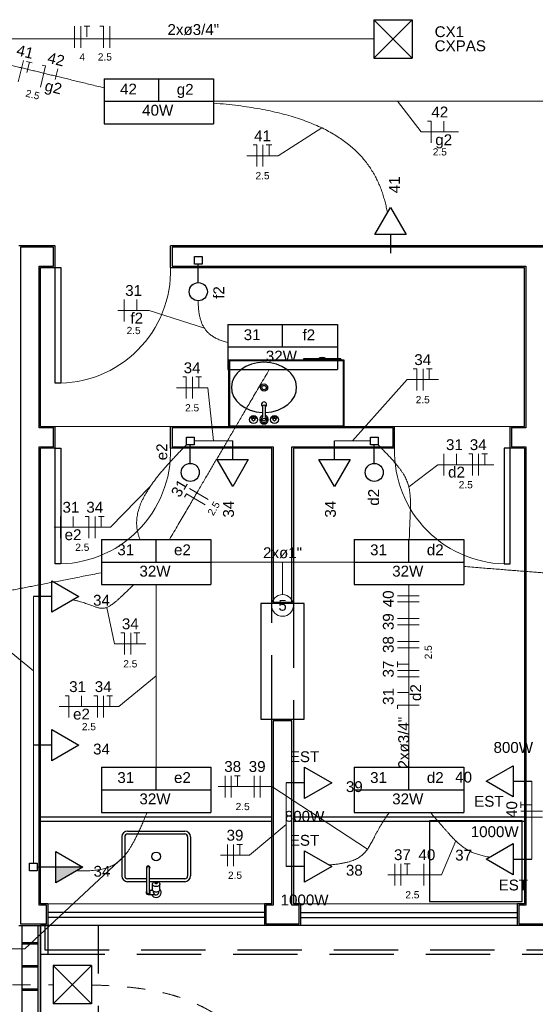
# Model space of a CAD drawing. Header units: feet. Extents: x -18 to 1038, y -110 to 48.
# Tile 52 of 199: x 4.77 to 8.34, y 6.22 to 13.03. Entities that reach past the tile are written whole.
import ezdxf

# ---------------------------------------------------------------- set-up
doc = ezdxf.new("R2010")
doc.units = ezdxf.units.FT
doc.header["$MEASUREMENT"] = 0
doc.linetypes.add('HIDDEN', pattern=[0.9525, 0.635, -0.3175])
doc.linetypes.add('JIS_02_1.2', pattern=[0.25, 0.125, -0.125])
for name, color, linetype, lineweight in [('0.1', 1, 'Continuous', 9), ('02', 2, 'Continuous', 20), ('EL-Condutos', 4, 'Continuous', 5), ('EL-Fios (Fase 1)', 7, 'Continuous', 5), ('EL-Fios (Fase 2)', 7, 'Continuous', 5), ('EL-Fios (Fase 3)', 7, 'Continuous', 5), ('EL-Fios (Neutro)', 7, 'Continuous', 5), ('EL-Fios (Retorno)', 7, 'Continuous', 5), ('EL-Fios (Terra)', 7, 'Continuous', 5), ('EL-Textos conduto', 7, 'Continuous', 5), ('EL-Textos fios', 7, 'Continuous', 5), ('Textos', 7, 'Continuous', 5)]:
    doc.layers.add(name, color=color, linetype=linetype, lineweight=lineweight)
for name, color, linetype in [('1', 1, 'Continuous'), ('ar-mob', 251, 'Continuous'), ('AR-SAN', 1, 'Continuous'), ('Arq-parede-alta', 5, 'Continuous'), ('JANELA', 3, 'Continuous'), ('MOBILARIO', 8, 'Continuous'), ('P-SIMBOL', 5, 'Continuous'), ('parede', 5, 'Continuous'), ('porta', 3, 'Continuous'), ('PROJEÇÃO', 6, 'HIDDEN')]:
    doc.layers.add(name, color=color, linetype=linetype)
doc.styles.add('Arial', font='arial.ttf')

msp = doc.modelspace()

# ---------------------------------------------------------------- hatches: boundary and pattern name
at = {"layer": 'P-SIMBOL', "linetype": 'Continuous'}
msp.add_hatch(color=256, dxfattribs=at).paths.add_polyline_path([(5.0174, 7.174), (5.2049, 7.174), (5.0174, 7.0658)])

# ---------------------------------------------------------------- linework, layer by layer
at = {"layer": '0.1', "color": 251}
for p, q in [((5.8128, 10.2207), (5.0128, 10.2207)), ((7.3628, 10.2207), (8.1628, 10.2207))]:
    msp.add_line(p, q, dxfattribs=at)
for centre, start, end in [((5.0328, 11.3007), 268.5312, 1.4688), ((5.0328, 10.0507), 268.5312, 1.4688), ((8.1428, 10.0507), 178.5312, 271.4688)]:
    msp.add_arc(centre, 0.7803, start, end, dxfattribs=at)
at = {"layer": '02', "color": 251}
for p, q in [((6.4628, 6.9206), (4.9628, 6.9206)), ((6.7128, 6.9206), (8.2128, 6.9206)), ((4.9628, 6.7706), (6.4628, 6.7706)), ((8.2128, 6.7706), (6.7128, 6.7706))]:
    msp.add_line(p, q, dxfattribs=at)
at = {"layer": '1', "color": 251}
for p, q in [((4.9128, 7.5206), (6.5128, 7.5206)), ((4.9128, 7.4906), (6.5128, 7.4906)), ((6.3228, 7.5206), (6.5128, 7.5206)), ((6.3228, 7.4906), (6.5128, 7.4906)), ((6.6628, 7.5206), (8.2628, 7.5206)), ((6.6628, 7.4906), (8.2628, 7.4906))]:
    msp.add_line(p, q, dxfattribs=at)
at = {"layer": 'ar-mob', "linetype": 'Continuous', "ltscale": 0.2}
msp.add_lwpolyline([(7.6062, 7.4942), (7.6062, 6.9355), (8.2475, 6.9355), (8.2475, 7.4942)], close=True, dxfattribs=at)
at = {"layer": 'AR-SAN', "color": 251}
for p, q in [((7.0147, 10.6807), (6.2147, 10.6807)), ((6.2147, 10.6807), (6.2147, 10.2207)), ((7.0097, 10.6757), (6.2197, 10.6757)), ((6.2197, 10.6757), (6.2197, 10.2257)), ((6.7338, 10.6877), (6.7338, 10.6807)), ((6.8308, 10.6877), (6.7338, 10.6877)), ((6.8406, 10.6877), (6.8308, 10.6877)), ((6.8838, 10.6877), (6.8406, 10.6877)), ((6.8936, 10.6877), (6.8838, 10.6877)), ((6.9906, 10.6877), (6.8936, 10.6877)), ((6.9906, 10.6877), (6.9906, 10.6807)), ((7.0097, 10.2257), (7.0097, 10.6757)), ((7.0147, 10.2207), (7.0147, 10.6807)), ((6.2147, 10.2207), (7.0147, 10.2207)), ((6.2197, 10.2257), (7.0097, 10.2257)), ((5.5153, 7.423), (5.9103, 7.423)), ((5.4753, 7.383), (5.4753, 7.113)), ((5.4953, 7.383), (5.4953, 7.113)), ((5.5153, 7.403), (5.9103, 7.403)), ((5.9303, 7.383), (5.9303, 7.113)), ((5.9503, 7.383), (5.9503, 7.113)), ((5.6478, 6.9989), (5.6478, 7.1689)), ((5.6678, 6.9989), (5.6678, 7.1689)), ((5.6478, 7.093), (5.5153, 7.093)), ((5.9103, 7.093), (5.6678, 7.093)), ((5.6478, 7.073), (5.5153, 7.073)), ((5.7054, 7.073), (5.6678, 7.073)), ((5.6678, 7.0139), (5.6887, 7.0139)), ((5.6878, 7.0185), (5.6878, 7.0561)), ((5.9103, 7.073), (5.7203, 7.073)), ((5.7378, 7.0185), (5.7378, 7.0561)), ((5.6578, 6.9839), (5.7014, 6.9839)), ((5.6953, 6.9989), (5.6953, 7.0059)), ((5.7303, 6.9989), (5.7303, 7.0059))]:
    msp.add_line(p, q, dxfattribs=at)
for points in [[(5.6878, 7.0561, -0.133256), (5.6896, 7.0626), (5.6896, 7.0626, -0.106756), (5.6952, 7.0686), (5.6952, 7.0686, -0.082828), (5.7029, 7.0724), (5.7029, 7.0724, -0.071352), (5.7128, 7.0738), (5.7128, 7.0738, -0.071352), (5.7227, 7.0724), (5.7227, 7.0724, -0.082828), (5.7305, 7.0686), (5.7305, 7.0686, -0.106756), (5.7361, 7.0626), (5.7361, 7.0626, -0.133256), (5.7378, 7.0561), (5.7378, 7.0561, -0.133256), (5.7361, 7.0497), (5.7361, 7.0497, -0.106756), (5.7305, 7.0436), (5.7305, 7.0436, -0.082828), (5.7227, 7.0399), (5.7227, 7.0399, -0.071352), (5.7128, 7.0385), (5.7128, 7.0385, -0.071352), (5.7029, 7.0399), (5.7029, 7.0399, -0.082828), (5.6952, 7.0436), (5.6952, 7.0436, -0.106756), (5.6896, 7.0497), (5.6896, 7.0497, -0.133256), (5.6878, 7.0561), (5.6878, 7.0561)], [(5.7378, 7.0185, -0.133256), (5.7361, 7.0121), (5.7361, 7.0121, -0.106756), (5.7305, 7.006), (5.7305, 7.006, -0.082828), (5.7227, 7.0023), (5.7227, 7.0023, -0.071352), (5.7128, 7.0009), (5.7128, 7.0009, -0.071352), (5.7029, 7.0023), (5.7029, 7.0023, -0.082828), (5.6952, 7.006), (5.6952, 7.006, -0.106756), (5.6896, 7.0121), (5.6896, 7.0121, -0.133256), (5.6878, 7.0185), (5.6878, 7.0185)], [(5.7203, 7.0636, 0.133256), (5.7198, 7.0617), (5.7198, 7.0617, 0.106756), (5.7181, 7.0599), (5.7181, 7.0599, 0.082828), (5.7158, 7.0588), (5.7158, 7.0588, 0.071352), (5.7128, 7.0583), (5.7128, 7.0583, 0.071352), (5.7099, 7.0588), (5.7099, 7.0588, 0.082828), (5.7075, 7.0599), (5.7075, 7.0599, 0.106756), (5.7059, 7.0617), (5.7059, 7.0617, 0.133256), (5.7053, 7.0636), (5.7053, 7.0636, 0.133256), (5.7059, 7.0656), (5.7059, 7.0656, 0.106756), (5.7075, 7.0674), (5.7075, 7.0674, 0.082828), (5.7099, 7.0685), (5.7099, 7.0685, 0.071352), (5.7128, 7.0689), (5.7128, 7.0689, 0.071352), (5.7158, 7.0685), (5.7158, 7.0685, 0.082828), (5.7181, 7.0674), (5.7181, 7.0674, 0.106756), (5.7198, 7.0656), (5.7198, 7.0656, 0.133256), (5.7203, 7.0636), (5.7203, 7.0636)]]:
    msp.add_lwpolyline(points, format="xyb", dxfattribs=at)
msp.add_circle((5.7128, 7.248), 0.03, dxfattribs=at)
for centre, radius, start, end in [((6.8622, 10.6434), 0.0542, 54.65024, 125.34976), ((6.8622, 10.6434), 0.0492, 63.95602, 116.04398), ((5.5153, 7.383), 0.04, 90, 180), ((5.9103, 7.383), 0.04, 0, 90), ((5.5153, 7.383), 0.02, 90, 180), ((5.9103, 7.383), 0.02, 0, 90), ((5.6578, 7.1689), 0.0125, 323.1301, 216.8699), ((5.6578, 7.1689), 0.01, 0.00012, 179.99988), ((5.5153, 7.113), 0.04, 180, 270), ((5.5153, 7.113), 0.02, 180, 270), ((5.9103, 7.113), 0.04, 270, 0), ((5.9103, 7.113), 0.02, 270, 0), ((5.7128, 6.9989), 0.035, 135.58469, 154.62307), ((5.7128, 6.9989), 0.035, 205.37693, 44.41531), ((5.6578, 6.9989), 0.015, 131.81031, 48.18969), ((5.6578, 6.9989), 0.01, 179.99979, 0.00021), ((5.7128, 6.9989), 0.0175, 180, 238.99728), ((5.7014, 6.9739), 0.01, 65.38002, 90), ((5.7128, 6.9989), 0.0175, 245.38002, 0)]:
    msp.add_arc(centre, radius, start, end, dxfattribs=at)
at = {"layer": 'Arq-parede-alta', "color": 3, "ltscale": 0.03}
for p, q in [((4.9128, 10.2207), (4.9128, 11.3207)), ((8.2628, 10.2207), (8.2628, 11.3207)), ((5.0128, 10.0707), (5.0128, 10.2207)), ((5.8128, 10.0707), (5.8128, 10.2207)), ((7.3628, 10.0707), (7.3628, 10.2207)), ((8.1628, 10.0707), (8.1628, 10.2207)), ((4.9128, 6.9206), (4.9128, 10.0707)), ((8.2628, 10.0707), (8.2628, 6.9206)), ((4.9628, 6.9206), (4.9128, 6.9206)), ((4.9628, 6.9206), (4.9628, 6.7706)), ((6.5128, 6.9206), (6.4628, 6.9206)), ((4.7628, 6.7707), (4.9628, 6.7707)), ((6.7128, 6.7706), (6.4628, 6.7706)), ((8.5528, 6.7706), (8.2128, 6.7706)), ((4.8928, 6.6506), (4.7828, 6.6506))]:
    msp.add_line(p, q, dxfattribs=at)
at = {"layer": 'Defpoints', "color": 251}
msp.add_lwpolyline([(-2.6872, 18.1708), (10.8428, 18.1708), (10.8428, 6.7706), (4.9128, 6.7706), (4.9128, 3.7706), (28.8428, 3.7706), (28.8426, -7.6295), (-2.6872, -7.6295), (-2.6872, 3.7706), (2.6128, 3.7706), (2.6128, 6.7706), (-2.6872, 6.7706)], close=True, dxfattribs=at)
at = {"layer": 'EL-Condutos', "linetype": 'Continuous'}
for points in [[(4.09, 12.9013), (4.2377, 12.9013), (4.3764, 12.9013), (4.5068, 12.9013), (4.6296, 12.9013), (4.7452, 12.9013), (4.8545, 12.9013), (4.958, 12.9013), (5.0564, 12.9013), (5.1503, 12.9013), (5.2404, 12.9013), (5.3273, 12.9013), (5.4116, 12.9013), (5.494, 12.9013), (5.5751, 12.9013), (5.6555, 12.9013), (5.736, 12.9013), (5.8171, 12.9013), (5.8995, 12.9013), (5.9838, 12.9013), (6.0707, 12.9013), (6.1607, 12.9013), (6.2547, 12.9013), (6.353, 12.9013), (6.4566, 12.9013), (6.5658, 12.9013), (6.6815, 12.9013), (6.8042, 12.9013), (6.9346, 12.9013), (7.0733, 12.9013), (7.221, 12.9013)], [(4.0897, 12.8693), (4.1505, 12.8545), (4.2082, 12.8405), (4.2631, 12.8272), (4.3153, 12.8145), (4.365, 12.8025), (4.4125, 12.7909), (4.4578, 12.7799), (4.5012, 12.7694), (4.543, 12.7593), (4.5831, 12.7495), (4.622, 12.7401), (4.6596, 12.7309), (4.6963, 12.722), (4.7322, 12.7133), (4.7675, 12.7047), (4.8024, 12.6963), (4.837, 12.6879), (4.8716, 12.6795), (4.9064, 12.671), (4.9414, 12.6625), (4.977, 12.6539), (5.0133, 12.6451), (5.0505, 12.636), (5.0888, 12.6267), (5.1284, 12.6171), (5.1694, 12.6072), (5.212, 12.5968), (5.2565, 12.586), (5.303, 12.5747), (5.3517, 12.5629)], [(6.1078, 12.4707), (6.2218, 12.4707), (6.3299, 12.4707), (6.4324, 12.4707), (6.5297, 12.4707), (6.6224, 12.4707), (6.7107, 12.4707), (6.7953, 12.4707), (6.8764, 12.4707), (6.9544, 12.4707), (7.03, 12.4707), (7.1033, 12.4707), (7.175, 12.4707), (7.2454, 12.4707), (7.3149, 12.4707), (7.384, 12.4707), (7.453, 12.4707), (7.5225, 12.4707), (7.5928, 12.4707), (7.6644, 12.4707), (7.7377, 12.4707), (7.8132, 12.4707), (7.8912, 12.4707), (7.9721, 12.4707), (8.0565, 12.4707), (8.1447, 12.4707), (8.2372, 12.4707), (8.3343, 12.4707), (8.4366, 12.4707), (8.5444, 12.4707), (8.6582, 12.4707)], [(6.112, 12.4569), (6.198, 12.4492), (6.2798, 12.4399), (6.3577, 12.4291), (6.4317, 12.4167), (6.5019, 12.4028), (6.5685, 12.3875), (6.6314, 12.3708), (6.6909, 12.3527), (6.747, 12.3333), (6.7998, 12.3127), (6.8494, 12.2908), (6.8959, 12.2678), (6.9394, 12.2436), (6.98, 12.2183), (7.0178, 12.192), (7.0529, 12.1646), (7.0854, 12.1363), (7.1153, 12.1071), (7.1429, 12.077), (7.1681, 12.046), (7.191, 12.0143), (7.2119, 11.9818), (7.2307, 11.9486), (7.2476, 11.9148), (7.2626, 11.8803), (7.2759, 11.8452), (7.2875, 11.8096), (7.2976, 11.7735), (7.3063, 11.737), (7.3136, 11.7001)], [(6.0028, 11.0902), (6.0034, 11.0747), (6.0043, 11.0596), (6.0054, 11.0449), (6.0067, 11.0307), (6.0084, 11.017), (6.0103, 11.0036), (6.0126, 10.9907), (6.0153, 10.9783), (6.0183, 10.9662), (6.0217, 10.9546), (6.0256, 10.9434), (6.0299, 10.9326), (6.0346, 10.9222), (6.0399, 10.9122), (6.0456, 10.9026), (6.0519, 10.8934), (6.0588, 10.8845), (6.0662, 10.876), (6.0743, 10.8679), (6.0829, 10.8602), (6.0922, 10.8528), (6.1022, 10.8458), (6.1128, 10.8392), (6.1242, 10.8328), (6.1363, 10.8269), (6.1492, 10.8212), (6.1628, 10.8159), (6.1773, 10.8109), (6.1925, 10.8062), (6.2086, 10.8019)], [(5.8049, 9.4397), (5.836, 9.4925), (5.8654, 9.5425), (5.8932, 9.5899), (5.9197, 9.6348), (5.9448, 9.6775), (5.9688, 9.7182), (5.9916, 9.7571), (6.0136, 9.7944), (6.0346, 9.8302), (6.055, 9.8649), (6.0748, 9.8985), (6.0941, 9.9313), (6.113, 9.9635), (6.1317, 9.9953), (6.1503, 10.0269), (6.1689, 10.0585), (6.1876, 10.0903), (6.2066, 10.1225), (6.2259, 10.1554), (6.2457, 10.189), (6.266, 10.2236), (6.2871, 10.2595), (6.309, 10.2967), (6.3319, 10.3356), (6.3559, 10.3763), (6.381, 10.419), (6.4074, 10.464), (6.4353, 10.5114), (6.4647, 10.5614), (6.4958, 10.6142)], [(5.6015, 9.4392), (5.5938, 9.4591), (5.5877, 9.479), (5.583, 9.4988), (5.5798, 9.5187), (5.578, 9.5386), (5.5776, 9.5585), (5.5786, 9.5785), (5.5809, 9.5985), (5.5846, 9.6187), (5.5895, 9.639), (5.5957, 9.6594), (5.6032, 9.6799), (5.6119, 9.7006), (5.6218, 9.7215), (5.6328, 9.7425), (5.6451, 9.7638), (5.6584, 9.7853), (5.6728, 9.8071), (5.6883, 9.8292), (5.7049, 9.8515), (5.7225, 9.8741), (5.7411, 9.8971), (5.7607, 9.9204), (5.7812, 9.944), (5.8026, 9.968), (5.825, 9.9925), (5.8482, 10.0173), (5.8723, 10.0425), (5.8972, 10.0682), (5.9229, 10.0944)], [(5.9757, 10.1207), (5.9874, 10.1207), (5.9985, 10.1207), (6.0088, 10.1207), (6.0186, 10.1207), (6.0279, 10.1207), (6.0367, 10.1207), (6.045, 10.1207), (6.053, 10.1207), (6.0607, 10.1207), (6.0681, 10.1207), (6.0753, 10.1207), (6.0823, 10.1207), (6.0892, 10.1207), (6.0961, 10.1207), (6.1029, 10.1207), (6.1099, 10.1207), (6.1169, 10.1207), (6.1241, 10.1207), (6.1315, 10.1207), (6.1392, 10.1207), (6.1472, 10.1207), (6.1556, 10.1207), (6.1644, 10.1207), (6.1737, 10.1207), (6.1835, 10.1207), (6.1939, 10.1207), (6.205, 10.1207), (6.2168, 10.1207), (6.2293, 10.1207), (6.2426, 10.1207)], [(7.1964, 10.1207), (7.1856, 10.1207), (7.1754, 10.1207), (7.1658, 10.1207), (7.1567, 10.1207), (7.1482, 10.1207), (7.14, 10.1207), (7.1323, 10.1207), (7.1249, 10.1207), (7.1177, 10.1207), (7.1109, 10.1207), (7.1042, 10.1207), (7.0976, 10.1207), (7.0912, 10.1207), (7.0848, 10.1207), (7.0784, 10.1207), (7.0719, 10.1207), (7.0654, 10.1207), (7.0586, 10.1207), (7.0517, 10.1207), (7.0445, 10.1207), (7.0371, 10.1207), (7.0292, 10.1207), (7.021, 10.1207), (7.0123, 10.1207), (7.0031, 10.1207), (6.9934, 10.1207), (6.9831, 10.1207), (6.9721, 10.1207), (6.9605, 10.1207), (6.9481, 10.1207)], [(7.4651, 9.439), (7.4663, 9.4761), (7.4675, 9.5108), (7.4688, 9.5433), (7.4701, 9.5737), (7.4712, 9.6021), (7.4722, 9.6288), (7.4729, 9.6537), (7.4732, 9.6772), (7.4732, 9.6993), (7.4726, 9.7201), (7.4715, 9.7398), (7.4698, 9.7586), (7.4674, 9.7766), (7.4642, 9.7938), (7.4602, 9.8106), (7.4552, 9.827), (7.4493, 9.8431), (7.4423, 9.8591), (7.4342, 9.8751), (7.4248, 9.8913), (7.4142, 9.9079), (7.4023, 9.9249), (7.3889, 9.9425), (7.374, 9.9608), (7.3575, 9.98), (7.3394, 10.0003), (7.3196, 10.0217), (7.298, 10.0444), (7.2746, 10.0686), (7.2492, 10.0943)], [(6.0918, 9.2832), (6.1325, 9.2832), (6.1715, 9.2832), (6.2091, 9.2832), (6.2454, 9.2832), (6.2805, 9.2832), (6.3144, 9.2832), (6.3473, 9.2832), (6.3793, 9.2832), (6.4106, 9.2832), (6.4411, 9.2832), (6.4711, 9.2832), (6.5007, 9.2832), (6.5299, 9.2832), (6.5589, 9.2832), (6.5878, 9.2832), (6.6167, 9.2832), (6.6457, 9.2832), (6.675, 9.2832), (6.7045, 9.2832), (6.7345, 9.2832), (6.7651, 9.2832), (6.7964, 9.2832), (6.8284, 9.2832), (6.8613, 9.2832), (6.8952, 9.2832), (6.9303, 9.2832), (6.9665, 9.2832), (7.0042, 9.2832), (7.0432, 9.2832), (7.0839, 9.2832)], [(3.8961, 8.9299), (3.9653, 8.9434), (4.0309, 8.9561), (4.0932, 8.9682), (4.1523, 8.9797), (4.2086, 8.9907), (4.2622, 9.0011), (4.3134, 9.0111), (4.3624, 9.0206), (4.4094, 9.0297), (4.4546, 9.0385), (4.4983, 9.047), (4.5407, 9.0552), (4.5819, 9.0633), (4.6223, 9.0711), (4.662, 9.0788), (4.7013, 9.0865), (4.7404, 9.0941), (4.7795, 9.1017), (4.8188, 9.1093), (4.8586, 9.1171), (4.8991, 9.1249), (4.9405, 9.133), (4.983, 9.1413), (5.0269, 9.1498), (5.0723, 9.1586), (5.1195, 9.1678), (5.1688, 9.1774), (5.2203, 9.1874), (5.2743, 9.1979), (5.3309, 9.2089)], [(7.8416, 9.2529), (7.8982, 9.2484), (7.9523, 9.244), (8.004, 9.2399), (8.0537, 9.2359), (8.1014, 9.2321), (8.1473, 9.2284), (8.1917, 9.2249), (8.2346, 9.2215), (8.2763, 9.2181), (8.3169, 9.2149), (8.3567, 9.2117), (8.3957, 9.2086), (8.4342, 9.2055), (8.4724, 9.2025), (8.5103, 9.1994), (8.5483, 9.1964), (8.5865, 9.1933), (8.625, 9.1903), (8.664, 9.1871), (8.7037, 9.184), (8.7444, 9.1807), (8.7861, 9.1774), (8.829, 9.1739), (8.8733, 9.1704), (8.9193, 9.1667), (8.967, 9.1629), (9.0166, 9.1589), (9.0684, 9.1548), (9.1225, 9.1505), (9.179, 9.146)], [(5.5568, 9.127), (5.5331, 9.1035), (5.5113, 9.0822), (5.4913, 9.063), (5.473, 9.0457), (5.4563, 9.0304), (5.4409, 9.0169), (5.4268, 9.0051), (5.4138, 8.995), (5.4017, 8.9864), (5.3906, 8.9794), (5.3801, 8.9737), (5.3703, 8.9694), (5.3608, 8.9663), (5.3517, 8.9644), (5.3428, 8.9635), (5.3339, 8.9636), (5.3248, 8.9646), (5.3156, 8.9664), (5.3059, 8.969), (5.2958, 8.9722), (5.285, 8.976), (5.2734, 8.9803), (5.2609, 8.9849), (5.2474, 8.9899), (5.2326, 8.9951), (5.2166, 9.0005), (5.199, 9.0059), (5.1799, 9.0114), (5.159, 9.0167), (5.1363, 9.0218)], [(5.7128, 7.8648), (5.7128, 7.9218), (5.7128, 7.9757), (5.7128, 8.0267), (5.7128, 8.0751), (5.7128, 8.1211), (5.7128, 8.1648), (5.7128, 8.2066), (5.7128, 8.2466), (5.7128, 8.2851), (5.7128, 8.3222), (5.7128, 8.3582), (5.7128, 8.3933), (5.7128, 8.4278), (5.7128, 8.4619), (5.7128, 8.4957), (5.7128, 8.5295), (5.7128, 8.5635), (5.7128, 8.598), (5.7128, 8.6331), (5.7128, 8.6691), (5.7128, 8.7063), (5.7128, 8.7447), (5.7128, 8.7847), (5.7128, 8.8265), (5.7128, 8.8702), (5.7128, 8.9162), (5.7128, 8.9646), (5.7128, 9.0156), (5.7128, 9.0695), (5.7128, 9.1266)], [(7.4628, 7.8648), (7.4628, 7.9218), (7.4628, 7.9757), (7.4628, 8.0267), (7.4628, 8.0751), (7.4628, 8.1211), (7.4628, 8.1648), (7.4628, 8.2066), (7.4628, 8.2466), (7.4628, 8.2851), (7.4628, 8.3222), (7.4628, 8.3582), (7.4628, 8.3933), (7.4628, 8.4278), (7.4628, 8.4619), (7.4628, 8.4957), (7.4628, 8.5295), (7.4628, 8.5635), (7.4628, 8.598), (7.4628, 8.6331), (7.4628, 8.6691), (7.4628, 8.7063), (7.4628, 8.7447), (7.4628, 8.7847), (7.4628, 8.8265), (7.4628, 8.8702), (7.4628, 8.9162), (7.4628, 8.9646), (7.4628, 9.0156), (7.4628, 9.0695), (7.4628, 9.1266)], [(4.8628, 8.017), (4.8628, 8.0667), (4.8628, 8.1133), (4.8628, 8.1569), (4.8628, 8.1978), (4.8628, 8.2361), (4.8628, 8.2722), (4.8628, 8.3062), (4.8628, 8.3383), (4.8628, 8.3689), (4.8628, 8.3981), (4.8628, 8.4262), (4.8628, 8.4533), (4.8628, 8.4797), (4.8628, 8.5057), (4.8628, 8.5315), (4.8628, 8.5573), (4.8628, 8.5833), (4.8628, 8.6097), (4.8628, 8.6369), (4.8628, 8.6649), (4.8628, 8.6941), (4.8628, 8.7247), (4.8628, 8.7568), (4.8628, 8.7908), (4.8628, 8.8269), (4.8628, 8.8652), (4.8628, 8.9061), (4.8628, 8.9497), (4.8628, 8.9963), (4.8628, 9.046)], [(4.8628, 7.2002), (4.8628, 7.2385), (4.8628, 7.2744), (4.8628, 7.308), (4.8628, 7.3396), (4.8628, 7.3694), (4.8628, 7.3974), (4.8628, 7.4239), (4.8628, 7.4491), (4.8628, 7.4731), (4.8628, 7.496), (4.8628, 7.5182), (4.8628, 7.5397), (4.8628, 7.5608), (4.8628, 7.5815), (4.8628, 7.6022), (4.8628, 7.6229), (4.8628, 7.6438), (4.8628, 7.6651), (4.8628, 7.6871), (4.8628, 7.7097), (4.8628, 7.7334), (4.8628, 7.7581), (4.8628, 7.7841), (4.8628, 7.8116), (4.8628, 7.8407), (4.8628, 7.8716), (4.8628, 7.9045), (4.8628, 7.9396), (4.8628, 7.977), (4.8628, 8.017)], [(8.3128, 7.7669), (8.3128, 7.7409), (8.3128, 7.7165), (8.3128, 7.6936), (8.3128, 7.6722), (8.3128, 7.6521), (8.3128, 7.6333), (8.3128, 7.6154), (8.3128, 7.5986), (8.3128, 7.5826), (8.3128, 7.5673), (8.3128, 7.5526), (8.3128, 7.5384), (8.3128, 7.5245), (8.3128, 7.5109), (8.3128, 7.4974), (8.3128, 7.4839), (8.3128, 7.4703), (8.3128, 7.4564), (8.3128, 7.4422), (8.3128, 7.4275), (8.3128, 7.4122), (8.3128, 7.3962), (8.3128, 7.3794), (8.3128, 7.3616), (8.3128, 7.3427), (8.3128, 7.3226), (8.3128, 7.3012), (8.3128, 7.2783), (8.3128, 7.2539), (8.3128, 7.2279)], [(6.6128, 7.7571), (6.6128, 7.7291), (6.6128, 7.703), (6.6128, 7.6785), (6.6128, 7.6555), (6.6128, 7.634), (6.6128, 7.6137), (6.6128, 7.5946), (6.6128, 7.5765), (6.6128, 7.5593), (6.6128, 7.5429), (6.6128, 7.5272), (6.6128, 7.5119), (6.6128, 7.4971), (6.6128, 7.4825), (6.6128, 7.468), (6.6128, 7.4535), (6.6128, 7.4389), (6.6128, 7.424), (6.6128, 7.4088), (6.6128, 7.393), (6.6128, 7.3766), (6.6128, 7.3594), (6.6128, 7.3414), (6.6128, 7.3223), (6.6128, 7.302), (6.6128, 7.2805), (6.6128, 7.2575), (6.6128, 7.233), (6.6128, 7.2068), (6.6128, 7.1789)], [(5.6499, 7.5518), (5.636, 7.5185), (5.6227, 7.487), (5.6097, 7.4572), (5.597, 7.429), (5.5846, 7.4025), (5.5724, 7.3776), (5.5603, 7.3543), (5.5482, 7.3324), (5.5361, 7.312), (5.524, 7.2931), (5.5117, 7.2755), (5.4992, 7.2592), (5.4864, 7.2443), (5.4732, 7.2306), (5.4597, 7.2182), (5.4457, 7.2069), (5.4311, 7.1967), (5.4159, 7.1877), (5.4001, 7.1797), (5.3835, 7.1727), (5.3661, 7.1666), (5.3478, 7.1615), (5.3286, 7.1573), (5.3084, 7.1539), (5.2871, 7.1514), (5.2647, 7.1495), (5.2411, 7.1485), (5.2162, 7.148), (5.1899, 7.1483), (5.1623, 7.1491)], [(7.3272, 7.5521), (7.3104, 7.5286), (7.2951, 7.5061), (7.2813, 7.4845), (7.2686, 7.4638), (7.2571, 7.444), (7.2465, 7.4251), (7.2368, 7.407), (7.2277, 7.3898), (7.2192, 7.3734), (7.2111, 7.3578), (7.2032, 7.3429), (7.1954, 7.3289), (7.1876, 7.3156), (7.1796, 7.303), (7.1713, 7.2912), (7.1625, 7.28), (7.1532, 7.2696), (7.1431, 7.2598), (7.1321, 7.2506), (7.1201, 7.2421), (7.1069, 7.2342), (7.0924, 7.227), (7.0765, 7.2203), (7.059, 7.2142), (7.0397, 7.2086), (7.0186, 7.2036), (6.9954, 7.199), (6.9701, 7.195), (6.9425, 7.1915), (6.9124, 7.1885)], [(7.6095, 7.553), (7.6268, 7.5336), (7.6433, 7.5149), (7.659, 7.4969), (7.674, 7.4797), (7.6883, 7.4632), (7.702, 7.4474), (7.7153, 7.4323), (7.728, 7.4179), (7.7404, 7.4041), (7.7524, 7.391), (7.7642, 7.3785), (7.7758, 7.3667), (7.7872, 7.3554), (7.7986, 7.3447), (7.81, 7.3346), (7.8214, 7.3251), (7.8329, 7.3161), (7.8446, 7.3077), (7.8566, 7.2997), (7.8689, 7.2923), (7.8815, 7.2854), (7.8946, 7.2789), (7.9082, 7.2729), (7.9224, 7.2674), (7.9372, 7.2622), (7.9527, 7.2576), (7.9689, 7.2533), (7.986, 7.2494), (8.004, 7.2458), (8.0229, 7.2427)]]:
    msp.add_spline(points, degree=3, dxfattribs=at)
at = {"layer": 'EL-Condutos', "linetype": 'JIS_02_1.2'}
for points in [[(2.4677, 6.3597), (2.5866, 6.3597), (2.6983, 6.3597), (2.8035, 6.3597), (2.9025, 6.3597), (2.9959, 6.3597), (3.0843, 6.3597), (3.168, 6.3597), (3.2477, 6.3597), (3.3239, 6.3597), (3.397, 6.3597), (3.4675, 6.3597), (3.536, 6.3597), (3.603, 6.3597), (3.669, 6.3597), (3.7344, 6.3597), (3.7999, 6.3597), (3.8658, 6.3597), (3.9328, 6.3597), (4.0013, 6.3597), (4.0719, 6.3597), (4.145, 6.3597), (4.2211, 6.3597), (4.3008, 6.3597), (4.3846, 6.3597), (4.4729, 6.3597), (4.5664, 6.3597), (4.6654, 6.3597), (4.7705, 6.3597), (4.8822, 6.3597), (5.0011, 6.3597)], [(5.2631, 6.3582), (5.3473, 6.3555), (5.4267, 6.3512), (5.5018, 6.3453), (5.5729, 6.3378), (5.6402, 6.3285), (5.704, 6.3173), (5.7648, 6.3042), (5.8228, 6.2892), (5.8783, 6.272), (5.9317, 6.2527), (5.9833, 6.2311), (6.0333, 6.2072), (6.0822, 6.181), (6.1302, 6.1522), (6.1777, 6.1209), (6.225, 6.0869), (6.2723, 6.0503), (6.3201, 6.0108), (6.3686, 5.9685), (6.4182, 5.9232), (6.4692, 5.8749), (6.5219, 5.8234), (6.5766, 5.7688), (6.6336, 5.7109), (6.6933, 5.6496), (6.756, 5.5849), (6.822, 5.5167), (6.8916, 5.4449), (6.9651, 5.3694), (7.0429, 5.2902)]]:
    msp.add_spline(points, degree=3, dxfattribs=at)
at = {"layer": 'EL-Fios (Fase 1)'}
for p, q in [((5.4911, 10.9481), (5.4911, 11.0981)), ((5.9643, 10.4135), (5.9643, 10.5635)), ((7.5607, 10.4699), (7.5607, 10.6199)), ((7.7047, 9.8818), (7.7047, 10.0318)), ((7.9449, 9.8818), (7.9449, 10.0318)), ((6.0738, 9.7154), (5.9445, 9.7915)), ((5.0499, 9.449), (5.0499, 9.599)), ((5.2901, 9.449), (5.2901, 9.599)), ((7.5332, 9.0074), (7.3832, 9.0074)), ((5.5363, 8.6429), (5.5363, 8.7929)), ((7.5332, 8.8494), (7.3832, 8.8494)), ((7.5332, 8.6913), (7.3832, 8.6913)), ((7.5332, 8.4905), (7.3832, 8.4905)), ((5.3486, 8.2085), (5.3486, 8.3585)), ((6.1897, 7.656), (6.1897, 7.806)), ((6.3906, 7.656), (6.3906, 7.806)), ((8.3878, 7.5188), (8.2378, 7.5188)), ((6.2057, 7.1808), (6.2057, 7.3308)), ((7.3648, 7.046), (7.3648, 7.196)), ((7.5657, 7.046), (7.5657, 7.196))]:
    msp.add_line(p, q, dxfattribs=at)
at = {"layer": 'EL-Fios (Fase 2)'}
for p, q in [((5.1479, 12.8401), (5.1479, 12.9901)), ((7.5332, 9.0503), (7.3832, 9.0503)), ((7.5332, 8.8922), (7.3832, 8.8922)), ((7.5332, 8.7342), (7.3832, 8.7342)), ((7.5332, 8.5333), (7.3832, 8.5333)), ((6.2326, 7.656), (6.2326, 7.806)), ((6.4335, 7.656), (6.4335, 7.806)), ((8.3878, 7.5617), (8.2378, 7.5617)), ((6.2486, 7.1808), (6.2486, 7.3308)), ((7.4076, 7.046), (7.4076, 7.196)), ((7.6085, 7.046), (7.6085, 7.196))]:
    msp.add_line(p, q, dxfattribs=at)
at = {"layer": 'EL-Fios (Fase 3)'}
for p, q in [((5.1908, 12.8401), (5.1908, 12.9901)), ((5.3917, 12.8401), (5.3917, 12.9901)), ((4.7581, 12.6055), (4.7935, 12.7513)), ((6.4518, 12.0187), (6.4518, 12.1687))]:
    msp.add_line(p, q, dxfattribs=at)
at = {"layer": 'EL-Fios (Neutro)'}
for p, q in [((5.3238, 12.9901), (5.3488, 12.9901)), ((5.3488, 12.8401), (5.3488, 12.9901)), ((4.9117, 12.5682), (4.9471, 12.714)), ((4.9228, 12.7199), (4.9471, 12.714)), ((7.5911, 12.3335), (7.6161, 12.3335)), ((7.6161, 12.1835), (7.6161, 12.3335)), ((6.384, 12.1687), (6.409, 12.1687)), ((6.409, 12.0187), (6.409, 12.1687)), ((5.8965, 10.5635), (5.9215, 10.5635)), ((5.9215, 10.4135), (5.9215, 10.5635)), ((7.4928, 10.6199), (7.5178, 10.6199)), ((7.5178, 10.4699), (7.5178, 10.6199)), ((7.877, 10.0318), (7.902, 10.0318)), ((7.902, 9.8818), (7.902, 10.0318)), ((5.9101, 9.733), (5.9228, 9.7545)), ((6.0521, 9.6785), (5.9228, 9.7545)), ((5.2223, 9.599), (5.2473, 9.599)), ((5.2473, 9.449), (5.2473, 9.599)), ((5.4684, 8.7929), (5.4934, 8.7929)), ((5.4934, 8.6429), (5.4934, 8.7929)), ((5.0834, 8.3585), (5.1084, 8.3585)), ((5.1084, 8.2085), (5.1084, 8.3585)), ((5.2807, 8.3585), (5.3057, 8.3585)), ((5.3057, 8.2085), (5.3057, 8.3585)), ((7.5332, 8.2931), (7.3832, 8.2931)), ((7.3832, 8.2681), (7.3832, 8.2931))]:
    msp.add_line(p, q, dxfattribs=at)
at = {"layer": 'EL-Fios (Retorno)'}
for p, q in [((5.0144, 12.6204), (5.0321, 12.6933)), ((7.7036, 12.2585), (7.7036, 12.3335)), ((5.5786, 11.0231), (5.5786, 11.0981)), ((7.7922, 9.9568), (7.7922, 10.0318)), ((5.1374, 9.524), (5.1374, 9.599)), ((7.4582, 8.3806), (7.3832, 8.3806)), ((5.1959, 8.2835), (5.1959, 8.3585))]:
    msp.add_line(p, q, dxfattribs=at)
at = {"layer": 'EL-Fios (Terra)'}
for points in [[(5.2336, 12.9151), (5.2336, 12.9901), (5.2136, 12.9901), (5.2536, 12.9901)], [(4.8174, 12.6683), (4.8351, 12.7411), (4.8157, 12.7459), (4.8546, 12.7364)], [(6.4947, 12.0937), (6.4947, 12.1687), (6.4747, 12.1687), (6.5147, 12.1687)], [(6.0072, 10.4885), (6.0072, 10.5635), (5.9872, 10.5635), (6.0272, 10.5635)], [(7.6035, 10.5449), (7.6035, 10.6199), (7.5835, 10.6199), (7.6235, 10.6199)], [(7.9877, 9.9568), (7.9877, 10.0318), (7.9677, 10.0318), (8.0077, 10.0318)], [(5.333, 9.524), (5.333, 9.599), (5.313, 9.599), (5.353, 9.599)], [(5.5791, 8.7179), (5.5791, 8.7929), (5.5591, 8.7929), (5.5991, 8.7929)], [(7.4582, 8.5762), (7.3832, 8.5762), (7.3832, 8.5562), (7.3832, 8.5962)], [(5.3914, 8.2835), (5.3914, 8.3585), (5.3714, 8.3585), (5.4114, 8.3585)], [(6.2754, 7.731), (6.2754, 7.806), (6.2554, 7.806), (6.2954, 7.806)], [(8.3128, 7.6045), (8.2378, 7.6045), (8.2378, 7.5845), (8.2378, 7.6245)], [(6.2914, 7.2558), (6.2914, 7.3308), (6.2714, 7.3308), (6.3114, 7.3308)], [(7.4505, 7.121), (7.4505, 7.196), (7.4305, 7.196), (7.4705, 7.196)]]:
    msp.add_lwpolyline(points, dxfattribs=at)
at = {"layer": 'EL-Textos fios'}
for p, q in [((7.3826, 12.4707), (7.5483, 12.2585)), ((6.8608, 12.2854), (6.5575, 12.0937)), ((7.5483, 12.2585), (7.8048, 12.2585)), ((6.3411, 12.0937), (6.5575, 12.0937)), ((5.4483, 11.0231), (5.6651, 11.0231)), ((6.0463, 10.9016), (5.6651, 11.0231)), ((5.8536, 10.4885), (6.07, 10.4885)), ((6.1091, 10.1207), (6.07, 10.4885)), ((7.0721, 10.1207), (7.45, 10.5449)), ((7.45, 10.5449), (7.6664, 10.5449)), ((7.4621, 9.8032), (7.6619, 9.9568)), ((7.6619, 9.9568), (8.0506, 9.9568)), ((5.6698, 9.8026), (5.3958, 9.524)), ((5.0071, 9.524), (5.3958, 9.524)), ((6.5878, 9.2832), (6.5878, 9.0582)), ((5.371, 8.9697), (5.4255, 8.7179)), ((4.8628, 8.5315), (4.6043, 8.7436)), ((5.4255, 8.7179), (5.642, 8.7179)), ((5.7128, 8.4957), (5.4543, 8.2835)), ((5.0405, 8.2835), (5.4543, 8.2835)), ((6.1415, 7.731), (6.5132, 7.731)), ((7.1761, 7.2979), (6.5132, 7.731)), ((6.6128, 7.468), (6.3597, 7.2558)), ((7.7876, 7.355), (7.6882, 7.121)), ((5.4862, 7.2441), (4.8034, 6.6077)), ((6.1575, 7.2558), (6.3597, 7.2558)), ((7.3165, 7.121), (7.6882, 7.121)), ((4.587, 6.6077), (4.8034, 6.6077))]:
    msp.add_line(p, q, dxfattribs=at)
msp.add_circle((6.5878, 8.9832), 0.075, dxfattribs=at)
at = {"layer": 'JANELA', "color": 251}
for points in [[(4.9028, 10.0807), (5.0028, 10.0807), (5.0028, 10.2107), (4.9028, 10.2107), (4.9028, 11.3307), (5.0028, 11.3307), (5.0028, 11.4607), (4.7728, 11.4607), (4.7728, 6.7807), (4.9528, 6.7807), (4.9528, 6.9106), (4.9028, 6.9106)], [(8.5028, 11.4607), (8.4128, 11.4607), (5.8228, 11.4607), (5.8228, 11.3307), (5.9128, 11.3307), (8.2728, 11.3307), (8.2728, 10.2107), (8.1728, 10.2107), (8.1728, 10.0807), (8.2728, 10.0807), (8.2728, 6.9106), (8.2228, 6.9106), (8.2228, 6.7806), (8.5428, 6.7806), (8.5428, 6.9106), (8.4028, 6.9106), (8.4028, 11.3307), (8.5028, 11.3307)], [(6.6528, 10.0807), (7.3528, 10.0807), (7.3528, 10.2107), (5.8228, 10.2107), (5.8228, 10.0807), (6.5228, 10.0807), (6.5228, 9.0057), (6.6528, 9.0057)], [(6.6528, 8.1857), (6.5228, 8.1857), (6.5228, 6.9106), (6.4728, 6.9106), (6.4728, 6.7806), (6.7028, 6.7806), (6.7028, 6.9106), (6.6528, 6.9106)]]:
    msp.add_lwpolyline(points, close=True, dxfattribs=at)
at = {"layer": 'MOBILARIO', "color": 251, "linetype": 'Continuous'}
for p, q in [((6.4495, 10.3584), (6.4495, 10.2856)), ((6.4495, 10.3584), (6.4495, 10.2856)), ((6.4695, 10.2856), (6.4695, 10.3584)), ((6.4695, 10.2856), (6.4695, 10.3584)), ((6.3845, 10.2779), (6.3845, 10.2834)), ((6.3845, 10.2779), (6.3845, 10.2834)), ((6.3895, 10.278), (6.3895, 10.2834)), ((6.3895, 10.278), (6.3895, 10.2834)), ((6.5295, 10.2779), (6.5295, 10.2834)), ((6.5295, 10.2779), (6.5295, 10.2834)), ((6.5345, 10.278), (6.5345, 10.2834)), ((6.5345, 10.278), (6.5345, 10.2834))]:
    msp.add_line(p, q, dxfattribs=at)
for centre, radius in [((6.4596, 10.4901), 0.025), ((6.4596, 10.4901), 0.015), ((6.387, 10.2684), 0.0275), ((6.387, 10.2684), 0.0275), ((6.387, 10.2884), 0.00559), ((6.387, 10.2884), 0.00559), ((6.532, 10.2684), 0.0275), ((6.532, 10.2684), 0.0275), ((6.532, 10.2884), 0.00559), ((6.532, 10.2884), 0.00559), ((6.387, 10.2684), 0.01), ((6.387, 10.2684), 0.01), ((6.4595, 10.2684), 0.01), ((6.4595, 10.2684), 0.01), ((6.532, 10.2684), 0.01), ((6.532, 10.2684), 0.01)]:
    msp.add_circle(centre, radius, dxfattribs=at)
for centre, radius, start, end in [((6.4597, 10.373), 0.0175, 303.86539, 234.20329), ((6.4597, 10.373), 0.0175, 303.86539, 234.20329), ((6.4595, 10.3584), 0.01, 0, 180), ((6.4595, 10.3584), 0.01, 0, 180), ((6.387, 10.2684), 0.02, 105.2407, 164.2093), ((6.387, 10.2684), 0.02, 105.2407, 164.2093), ((6.387, 10.2684), 0.02, 16.4413, 74.0789), ((6.387, 10.2684), 0.02, 16.4413, 74.0789), ((6.4595, 10.2684), 0.03, 109.6514, 70.3603), ((6.4595, 10.2684), 0.03, 109.6514, 70.3603), ((6.4595, 10.2684), 0.02, 120.3431, 59.7554), ((6.4595, 10.2684), 0.02, 120.3431, 59.7554), ((6.532, 10.2684), 0.02, 106.12, 164.0884), ((6.532, 10.2684), 0.02, 106.12, 164.0884), ((6.532, 10.2684), 0.02, 16.2342, 73.9047), ((6.532, 10.2684), 0.02, 16.2342, 73.9047)]:
    msp.add_arc(centre, radius, start, end, dxfattribs=at)
msp.add_ellipse((6.4592, 10.4917), major_axis=(-0.2257, 0), ratio=0.76869, start_param=1.616237, end_param=7.810769, dxfattribs=at)
at = {"layer": 'P-SIMBOL'}
for p, q in [((7.2208, 13.0338), (7.4858, 13.0338)), ((7.2208, 13.0338), (7.2208, 12.7688)), ((7.2208, 13.0338), (7.4858, 12.7688)), ((7.4858, 13.0338), (7.2208, 12.7688)), ((7.4858, 13.0338), (7.4858, 12.7688)), ((7.2208, 12.7688), (7.4858, 12.7688)), ((5.3523, 12.6263), (5.3523, 12.315)), ((5.3523, 12.6263), (6.1108, 12.6263)), ((5.7316, 12.4707), (5.7316, 12.6263)), ((6.1108, 12.6263), (6.1108, 12.315)), ((5.3523, 12.4707), (6.1108, 12.4707)), ((5.3523, 12.315), (6.1108, 12.315)), ((7.2265, 11.5487), (7.3347, 11.7362)), ((7.3347, 11.7362), (7.443, 11.5487)), ((7.443, 11.5487), (7.2265, 11.5487)), ((7.3347, 11.5487), (7.3347, 11.4207)), ((5.9781, 11.3972), (6.0311, 11.3972)), ((5.9781, 11.3442), (5.9781, 11.3972)), ((6.0311, 11.3972), (6.0311, 11.3442)), ((6.0311, 11.3442), (5.9781, 11.3442)), ((6.0046, 11.2157), (6.0046, 11.3442)), ((6.2086, 10.9263), (6.2086, 10.615)), ((6.2086, 10.9263), (6.9671, 10.9263)), ((6.5878, 10.7707), (6.5878, 10.9263)), ((6.9671, 10.9263), (6.9671, 10.615)), ((6.2086, 10.7707), (6.9671, 10.7707)), ((6.2086, 10.615), (6.9671, 10.615)), ((5.9226, 10.1472), (5.9756, 10.1472)), ((5.9226, 10.0942), (5.9226, 10.1472)), ((5.9756, 10.1472), (5.9756, 10.0942)), ((7.1964, 10.1472), (7.2495, 10.1472)), ((7.1964, 10.0942), (7.1964, 10.1472)), ((7.2495, 10.1472), (7.2495, 10.0942)), ((5.9756, 10.0942), (5.9226, 10.0942)), ((5.9491, 9.9657), (5.9491, 10.0942)), ((6.2426, 9.9927), (6.2426, 10.1207)), ((6.9481, 9.9927), (6.9481, 10.1207)), ((7.2495, 10.0942), (7.1964, 10.0942)), ((7.2229, 9.9657), (7.2229, 10.0942)), ((6.2426, 9.8052), (6.1343, 9.9927)), ((6.1343, 9.9927), (6.3508, 9.9927)), ((6.3508, 9.9927), (6.2426, 9.8052)), ((6.9481, 9.8052), (6.8398, 9.9927)), ((6.8398, 9.9927), (7.0563, 9.9927)), ((7.0563, 9.9927), (6.9481, 9.8052)), ((5.3336, 9.4388), (5.3336, 9.1275)), ((5.3336, 9.4388), (6.0921, 9.4388)), ((5.7128, 9.2832), (5.7128, 9.4388)), ((6.0921, 9.4388), (6.0921, 9.1275)), ((7.0836, 9.4388), (7.0836, 9.1275)), ((7.0836, 9.4388), (7.8421, 9.4388)), ((7.4628, 9.2832), (7.4628, 9.4388)), ((7.8421, 9.4388), (7.8421, 9.1275)), ((5.3336, 9.2832), (6.0921, 9.2832)), ((7.0836, 9.2832), (7.8421, 9.2832)), ((4.9908, 9.1543), (5.1783, 9.046)), ((4.9908, 8.9378), (4.9908, 9.1543)), ((5.3336, 9.1275), (6.0921, 9.1275)), ((7.0836, 9.1275), (7.8421, 9.1275)), ((4.9908, 9.046), (4.8628, 9.046)), ((5.1783, 9.046), (4.9908, 8.9378)), ((4.9908, 8.1252), (5.1783, 8.017)), ((4.9908, 7.9087), (4.9908, 8.1252)), ((4.9908, 8.017), (4.8628, 8.017)), ((5.1783, 8.017), (4.9908, 7.9087)), ((5.3336, 7.8638), (5.3336, 7.5525)), ((5.3336, 7.8638), (6.0921, 7.8638)), ((5.7128, 7.7082), (5.7128, 7.8638)), ((6.0921, 7.8638), (6.0921, 7.5525)), ((6.7408, 7.8654), (6.9283, 7.7571)), ((6.7408, 7.6489), (6.7408, 7.8654)), ((7.0836, 7.8638), (7.0836, 7.5525)), ((7.0836, 7.8638), (7.8421, 7.8638)), ((7.4628, 7.7082), (7.4628, 7.8638)), ((7.8421, 7.8638), (7.8421, 7.5525)), ((7.9973, 7.7669), (8.1848, 7.8752)), ((8.1848, 7.8752), (8.1848, 7.6587)), ((8.1848, 7.6587), (7.9973, 7.7669)), ((8.1848, 7.7669), (8.3128, 7.7669)), ((5.3336, 7.7082), (6.0921, 7.7082)), ((6.7408, 7.7571), (6.6128, 7.7571)), ((6.9283, 7.7571), (6.7408, 7.6489)), ((7.0836, 7.7082), (7.8421, 7.7082)), ((5.3336, 7.5525), (6.0921, 7.5525)), ((7.0836, 7.5525), (7.8421, 7.5525)), ((6.7408, 7.2871), (6.9283, 7.1789)), ((6.7408, 7.0706), (6.7408, 7.2871)), ((7.9973, 7.2279), (8.1848, 7.3361)), ((8.1848, 7.3361), (8.1848, 7.1196)), ((5.0174, 7.2823), (5.2049, 7.174)), ((5.0174, 7.0658), (5.0174, 7.2823)), ((8.1848, 7.1196), (7.9973, 7.2279)), ((8.1848, 7.2279), (8.3128, 7.2279)), ((4.8363, 7.1475), (4.8363, 7.2006)), ((4.8363, 7.2006), (4.8894, 7.2006)), ((4.8894, 7.2006), (4.8894, 7.1475)), ((5.0174, 7.174), (4.8894, 7.174)), ((5.2049, 7.174), (5.0174, 7.174)), ((5.2049, 7.174), (5.0174, 7.0658)), ((6.7408, 7.1789), (6.6128, 7.1789)), ((6.9283, 7.1789), (6.7408, 7.0706)), ((4.8894, 7.1475), (4.8363, 7.1475)), ((5.2644, 6.4922), (4.9994, 6.4922)), ((5.2644, 6.4922), (4.9994, 6.2272)), ((5.2644, 6.2272), (4.9994, 6.4922)), ((4.9994, 6.4922), (4.9994, 6.2272)), ((5.2644, 6.4922), (5.2644, 6.2272)), ((5.2644, 6.2272), (4.9994, 6.2272))]:
    msp.add_line(p, q, dxfattribs=at)
for centre in [(6.0046, 11.1532), (5.9491, 9.9032), (7.2229, 9.9032)]:
    msp.add_circle(centre, 0.0625, dxfattribs=at)
at = {"layer": 'parede', "color": 251}
for p, q in [((5.0128, 11.4707), (4.7628, 11.4707)), ((8.4128, 11.4707), (5.8128, 11.4707)), ((5.8128, 11.3207), (5.8128, 11.4707)), ((4.9128, 11.3207), (5.0128, 11.3207)), ((5.8128, 11.3207), (8.2628, 11.3207)), ((5.8128, 11.3207), (5.9128, 11.3207)), ((4.9128, 10.2207), (5.0128, 10.2207)), ((5.8128, 10.2207), (7.3628, 10.2207)), ((8.1628, 10.2207), (8.2628, 10.2207)), ((5.0128, 10.0707), (4.9128, 10.0707)), ((6.5128, 10.0707), (5.8128, 10.0707)), ((7.3628, 10.0707), (6.6628, 10.0707)), ((8.2628, 10.0707), (8.1628, 10.0707)), ((6.5128, 6.9206), (6.5128, 8.1957)), ((6.5128, 8.1957), (6.6628, 8.1957)), ((6.6628, 8.1957), (6.6628, 6.9206)), ((6.4628, 6.9206), (6.4628, 6.7706)), ((6.7128, 6.9206), (6.6628, 6.9206)), ((6.7128, 6.9206), (6.7128, 6.7706)), ((8.2628, 6.9206), (8.2128, 6.9206)), ((8.2128, 6.9206), (8.2128, 6.7706)), ((4.7828, 6.7706), (4.7828, 3.7706)), ((4.8928, 6.7706), (4.8928, 3.7706)), ((4.8928, 6.6406), (4.7828, 6.6406)), ((4.8928, 6.4906), (4.7828, 6.4906)), ((4.8928, 6.4806), (4.7828, 6.4806)), ((4.8928, 6.3306), (4.7828, 6.3306)), ((4.8928, 6.3206), (4.7828, 6.3206))]:
    msp.add_line(p, q, dxfattribs=at)
for points in [[(5.0128, 11.3207), (5.0128, 11.4707)], [(6.6628, 10.0707), (6.6628, 8.9957), (6.5128, 8.9957), (6.5128, 10.0707)]]:
    msp.add_lwpolyline(points, dxfattribs=at)
at = {"layer": 'porta', "color": 251}
for p, q in [((6.4628, 6.8606), (4.9628, 6.8606)), ((6.4628, 6.8256), (4.9628, 6.8256)), ((6.7128, 6.8606), (8.2128, 6.8606)), ((6.7128, 6.8256), (8.2128, 6.8256)), ((4.9128, 3.7706), (4.9128, 6.7706))]:
    msp.add_line(p, q, dxfattribs=at)
for points in [[(5.0128, 10.5207), (5.0128, 11.3207), (5.0528, 11.3207), (5.0528, 10.5207)], [(5.0128, 9.2707), (5.0128, 10.0707), (5.0528, 10.0707), (5.0528, 9.2707)], [(8.1628, 9.2707), (8.1628, 10.0707), (8.1228, 10.0707), (8.1228, 9.2707)]]:
    msp.add_lwpolyline(points, close=True, dxfattribs=at)
for points in [[(6.5128, 8.9957), (6.4378, 8.9957), (6.4378, 8.1957), (6.5128, 8.1957)], [(6.6628, 8.1957), (6.7378, 8.1957), (6.7378, 8.9957), (6.6628, 8.9957)]]:
    msp.add_lwpolyline(points, dxfattribs=at)
at = {"layer": 'PROJEÇÃO', "color": 251, "ltscale": 0.7}
for p, q in [((6.5128, 8.1957), (6.5128, 8.9957)), ((6.6628, 8.9957), (6.6628, 8.1957)), ((4.9628, 6.7706), (4.9628, 6.5705)), ((5.3128, 3.7706), (5.3128, 6.7707))]:
    msp.add_line(p, q, dxfattribs=at)
for points in [[(4.9128, 6.7705), (4.9128, 6.5705), (11.0428, 6.5705), (11.0428, 7.5705), (10.8428, 7.5705)], [(4.9428, 6.7705), (4.9428, 6.6005), (11.0128, 6.6005), (11.0128, 7.5405), (10.8428, 7.5405)]]:
    msp.add_lwpolyline(points, dxfattribs=at)

# ---------------------------------------------------------------- texts
at = {"layer": 'EL-Textos conduto', "char_height": 0.075, "attachment_point": 8, "line_spacing_factor": 0.6, "style": 'Arial'}
for s, insert, width in [('2xø3/4"', (5.97, 12.9266), 0.715015), ('2xø1"', (6.5878, 9.3084), 0.54032)]:
    msp.add_mtext(s, dxfattribs=dict(at, insert=insert, width=width))
at = {"layer": 'EL-Textos conduto', "insert": (7.4656, 8.0343), "char_height": 0.075, "width": 0.715015, "attachment_point": 8, "rotation": 90.00021, "line_spacing_factor": 0.6, "style": 'Arial'}
msp.add_mtext('2xø3/4"', dxfattribs=at)
at = {"layer": 'EL-Textos fios', "attachment_point": 8, "line_spacing_factor": 0.6, "style": 'Arial'}
for s, insert, char_height, width, rotation in [('41', (4.7969, 12.7759), 0.075, 0.233003, 346.35299), ('42', (5.0116, 12.7238), 0.075, 0.233003, 346.35299), ('g2', (4.9873, 12.5089), 0.075, 0.233003, 346.35299), ('2.5', (4.8517, 12.4912), 0.05, 0.194131, 346.35299), ('31', (5.906, 9.7748), 0.075, 0.233003, 59.53604), ('2.5', (6.1333, 9.6411), 0.05, 0.194131, 59.53604), ('40', (7.3584, 9.0288), 0.075, 0.233003, 90.00021), ('39', (7.3584, 8.8708), 0.075, 0.233003, 90.00021), ('38', (7.3584, 8.7128), 0.075, 0.233003, 90.00021), ('2.5', (7.6222, 8.6592), 0.05, 0.194131, 90.00021), ('37', (7.3584, 8.5433), 0.075, 0.233003, 90.00021), ('31', (7.3584, 8.3535), 0.075, 0.233003, 90.00021), ('d2', (7.5482, 8.3806), 0.075, 0.233003, 90.00021), ('40', (8.2131, 7.5717), 0.075, 0.233003, 90.00021)]:
    msp.add_mtext(s, dxfattribs=dict(at, insert=insert, char_height=char_height, width=width, rotation=rotation))
for s, insert, char_height, width in [('4', (5.2008, 12.7511), 0.05, 0.077668), ('2.5', (5.3577, 12.7511), 0.05, 0.194131), ('42', (7.6765, 12.3583), 0.075, 0.233003), ('41', (6.4493, 12.1934), 0.075, 0.233003), ('g2', (7.7036, 12.1438), 0.075, 0.233003), ('2.5', (7.6765, 12.0945), 0.05, 0.194131), ('2.5', (6.4493, 11.9297), 0.05, 0.194131), ('31', (5.5567, 11.1229), 0.075, 0.233003), ('f2', (5.5786, 10.9331), 0.075, 0.174695), ('2.5', (5.5567, 10.8591), 0.05, 0.194131), ('34', (7.5582, 10.6447), 0.075, 0.233003), ('34', (5.9618, 10.5882), 0.075, 0.233003), ('2.5', (7.5582, 10.3809), 0.05, 0.194131), ('2.5', (5.9618, 10.3245), 0.05, 0.194131), ('31', (7.7776, 10.0566), 0.075, 0.233003), ('34', (7.9424, 10.0566), 0.075, 0.233003), ('d2', (7.7922, 9.8668), 0.075, 0.233003), ('2.5', (7.8562, 9.7928), 0.05, 0.194131), ('31', (5.1228, 9.6238), 0.075, 0.233003), ('34', (5.2876, 9.6238), 0.075, 0.233003), ('e2', (5.1374, 9.434), 0.075, 0.233003), ('2.5', (5.2015, 9.36), 0.05, 0.194131), ('5', (6.5878, 8.9457), 0.075, 0.116502), ('34', (5.5338, 8.8176), 0.075, 0.233003), ('2.5', (5.5338, 8.5539), 0.05, 0.194131), ('31', (5.1688, 8.3833), 0.075, 0.233003), ('34', (5.3461, 8.3833), 0.075, 0.233003), ('e2', (5.1959, 8.1935), 0.075, 0.233003), ('2.5', (5.2474, 8.1195), 0.05, 0.194131), ('38', (6.2426, 7.8308), 0.075, 0.233003), ('39', (6.4121, 7.8308), 0.075, 0.233003), ('2.5', (6.3116, 7.567), 0.05, 0.194131), ('39', (6.2586, 7.3556), 0.075, 0.233003), ('37', (7.4176, 7.2208), 0.075, 0.233003), ('40', (7.5871, 7.2208), 0.075, 0.233003), ('2.5', (6.2586, 7.0918), 0.05, 0.194131), ('2.5', (7.4867, 6.957), 0.05, 0.194131)]:
    msp.add_mtext(s, dxfattribs=dict(at, insert=insert, char_height=char_height, width=width))
at = {"layer": 'Textos', "char_height": 0.075, "line_spacing_factor": 0.6, "style": 'Arial'}
for s, insert, width, attachment_point in [('CX1', (7.6408, 12.9126), 0.407698, 7), ('CXPAS', (7.6408, 12.8151), 0.710671, 7), ('42', (5.5211, 12.5169), 0.233003, 8), ('g2', (5.9136, 12.4922), 0.233003, 8), ('40W', (5.7235, 12.3694), 0.430793, 8), ('31', (6.3773, 10.8169), 0.233003, 8), ('f2', (6.7698, 10.8169), 0.174695, 8), ('32W', (6.5797, 10.6694), 0.430793, 8), ('31', (5.5023, 9.3294), 0.233003, 8), ('e2', (5.8948, 9.3294), 0.233003, 8), ('31', (7.2523, 9.3294), 0.233003, 8), ('d2', (7.6448, 9.3294), 0.233003, 8), ('32W', (5.7047, 9.1819), 0.430793, 8), ('32W', (7.4547, 9.1819), 0.430793, 8), ('34', (5.3345, 8.9807), 0.233003, 8), ('34', (5.3345, 7.9516), 0.233003, 8), ('800W', (8.1852, 7.9627), 0.547294, 8), ('EST', (6.7399, 7.8986), 0.407698, 8), ('31', (5.5023, 7.7544), 0.233003, 8), ('e2', (5.8948, 7.7544), 0.233003, 8), ('31', (7.2523, 7.7544), 0.233003, 8), ('d2', (7.6448, 7.7544), 0.233003, 8), ('40', (7.8412, 7.7573), 0.233003, 8), ('39', (7.0845, 7.6917), 0.233003, 8), ('32W', (5.7047, 7.6069), 0.430793, 8), ('32W', (7.4547, 7.6069), 0.430793, 8), ('EST', (8.0163, 7.5903), 0.407698, 8), ('800W', (6.7404, 7.4864), 0.547294, 8), ('1000W', (8.0566, 7.3801), 0.663796, 8), ('EST', (6.7399, 7.3204), 0.407698, 8), ('37', (7.8412, 7.2182), 0.233003, 8), ('34', (5.3374, 7.1063), 0.233003, 8), ('38', (7.0845, 7.1135), 0.233003, 8), ('EST', (8.1857, 7.0113), 0.407698, 8), ('1000W', (6.7404, 6.9081), 0.663796, 8)]:
    msp.add_mtext(s, dxfattribs=dict(at, insert=insert, width=width, attachment_point=attachment_point))
at = {"layer": 'Textos', "char_height": 0.075, "rotation": 90.00021, "line_spacing_factor": 0.6, "style": 'Arial'}
for s, insert, width, attachment_point in [('41', (7.4001, 11.8924), 0.233003, 8), ('f2', (6.1841, 11.1911), 0.174695, 9), ('e2', (5.7905, 10.1038), 0.233003, 9), ('d2', (7.2567, 9.7897), 0.233003, 9), ('34', (6.2522, 9.649), 0.233003, 8), ('34', (6.9577, 9.649), 0.233003, 8)]:
    msp.add_mtext(s, dxfattribs=dict(at, insert=insert, width=width, attachment_point=attachment_point))

doc.saveas('drawing.dxf')
